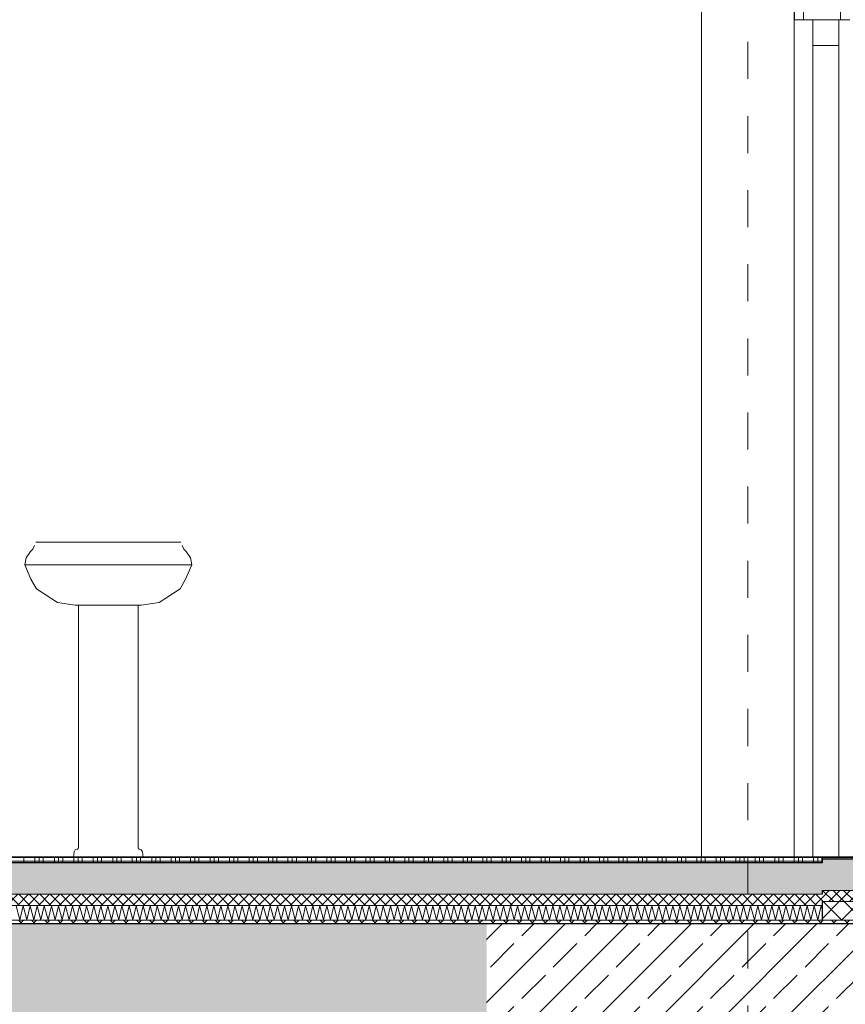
# Model space of a CAD drawing. Header units: metres. Extents: x -16 to 43.7, y -22.2 to 4.
# Tile 43 of 77: x 13.9 to 16.2, y -10.6 to -7.9. Entities that reach past the tile are written whole.
import ezdxf

# ---------------------------------------------------------------- set-up
doc = ezdxf.new("R2010")
doc.units = ezdxf.units.M
doc.header["$MEASUREMENT"] = 0
doc.linetypes.add('Raster', pattern=[0.2, 0.1, -0.05, 0, -0.05])
doc.layers.get('0').update_dxf_attribs({"color": 8, "lineweight": 9})
doc.layers.get('Defpoints').update_dxf_attribs({"color": 8, "lineweight": 9})
for name, color, linetype in [('Neubau_A-Bodenplatte', 8, 'Continuous'), ('Neubau_A-Decken', 8, 'Continuous'), ('Neubau_A-Stützen', 8, 'Continuous'), ('Neubau_A-TB Wände', 8, 'Continuous'), ('Neubau_B-Bodenaufbau', 8, 'Continuous'), ('Neubau_C-Sanitär', 8, 'Continuous'), ('Neubau_R-Konstruktionsraster gross', 33, 'Continuous'), ('Neubau_T-Bemaßung', 8, 'Continuous')]:
    doc.layers.add(name, color=color, linetype=linetype)
doc.styles.add('ERSTELLTER_STIL_2', font='arial.ttf')
doc.dimstyles.new('ERSTELLTER_STIL__1', dxfattribs={"dimtxt": 0.0875, "dimasz": 0.059375, "dimexe": 0.18, "dimexo": 0.0625, "dimgap": 0, "dimtad": 1, "dimzin": 0, "dimdsep": 46, "dimtxsty": 'ERSTELLTER_STIL_2', "dimblk": 'ARROWHEAD_6', "dimblk1": 'ARROWHEAD_6', "dimblk2": 'ARROWHEAD_6', "dimcen": 0.09, "dimclrd": 7, "dimclre": 7, "dimclrt": 7, "dimazin": 0, "dimtfac": 1, "dimtdec": 4, "dimtmove": 0, "dimatfit": 3, "dimfxl": 1, "dimtolj": 1, "dimtzin": 0, "dimarcsym": 0})
pattern_1 = [(45, (-364.88789, -10.175), (-0.0176776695, 0.0176776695), []), (135, (-364.88789, -10.175), (0.0176776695, 0.0176776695), [])]
pattern_2 = [(45, (-364.88789, -10.175), (-0.035355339, 0.035355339), [0.0375, -0.0125]), (45, (-364.88789, -10.139645), (-0.035355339, 0.035355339), [0.0375, -0.0125])]
pattern_3 = [(45, (-364.88789, -10.175), (-0.0141421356, 0.0141421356), []), (135, (-364.88789, -10.175), (0.0141421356, 0.0141421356), [])]
pattern_4 = [(45, (-364.88789, -10.175), (-0.084852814, 0.084852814), []), (45, (-364.93032, -10.13257), (-0.084852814, 0.084852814), [0.09, -0.03])]

# ---------------------------------------------------------------- blocks, each defined once
blk = doc.blocks.new('*X245', base_point=(3718.7656, 0))
at = {"layer": 'Neubau_B-Bodenaufbau', "color": 7, "linetype": 'Continuous', "lineweight": 9}
for p, q in [((4097.5847, -0.131), (4097.5949, -0.169)), ((4097.5949, -0.169), (4097.6037, -0.131)), ((4097.6037, -0.131), (4097.6139, -0.169)), ((4097.6139, -0.169), (4097.6228, -0.131)), ((4097.6228, -0.131), (4097.633, -0.169)), ((4097.633, -0.169), (4097.6418, -0.131)), ((4097.6418, -0.131), (4097.652, -0.169)), ((4097.652, -0.169), (4097.6609, -0.131)), ((4097.6609, -0.131), (4097.6711, -0.169)), ((4097.6711, -0.169), (4097.6799, -0.131)), ((4097.6799, -0.131), (4097.6901, -0.169)), ((4097.6901, -0.169), (4097.699, -0.131)), ((4097.699, -0.131), (4097.7092, -0.169)), ((4097.7092, -0.169), (4097.718, -0.131)), ((4097.718, -0.131), (4097.7282, -0.169)), ((4097.7282, -0.169), (4097.737, -0.131)), ((4097.737, -0.131), (4097.7472, -0.169)), ((4097.7472, -0.169), (4097.7561, -0.131)), ((4097.7561, -0.131), (4097.7663, -0.169)), ((4097.7663, -0.169), (4097.7751, -0.131)), ((4097.7751, -0.131), (4097.7853, -0.169)), ((4097.7853, -0.169), (4097.7942, -0.131)), ((4097.7942, -0.131), (4097.8044, -0.169)), ((4097.8044, -0.169), (4097.8132, -0.131)), ((4097.8132, -0.131), (4097.8234, -0.169)), ((4097.8234, -0.169), (4097.8323, -0.131)), ((4097.8323, -0.131), (4097.8425, -0.169)), ((4097.8425, -0.169), (4097.8513, -0.131)), ((4097.8513, -0.131), (4097.8615, -0.169)), ((4097.8615, -0.169), (4097.8704, -0.131)), ((4097.8704, -0.131), (4097.8806, -0.169)), ((4097.8806, -0.169), (4097.8894, -0.131)), ((4097.8894, -0.131), (4097.8996, -0.169)), ((4097.8996, -0.169), (4097.9085, -0.131)), ((4097.9085, -0.131), (4097.9187, -0.169)), ((4097.9187, -0.169), (4097.9275, -0.131)), ((4097.9275, -0.131), (4097.9377, -0.169)), ((4097.9377, -0.169), (4097.9466, -0.131)), ((4097.9466, -0.131), (4097.9568, -0.169)), ((4097.9568, -0.169), (4097.9656, -0.131)), ((4097.9656, -0.131), (4097.9758, -0.169)), ((4097.9758, -0.169), (4097.9847, -0.131)), ((4097.9847, -0.131), (4097.9949, -0.169)), ((4097.9949, -0.169), (4098.0037, -0.131)), ((4098.0037, -0.131), (4098.0139, -0.169)), ((4098.0139, -0.169), (4098.0228, -0.131)), ((4098.0228, -0.131), (4098.033, -0.169)), ((4098.033, -0.169), (4098.0418, -0.131)), ((4098.0418, -0.131), (4098.052, -0.169)), ((4098.052, -0.169), (4098.0609, -0.131)), ((4098.0609, -0.131), (4098.0711, -0.169)), ((4098.0711, -0.169), (4098.0799, -0.131)), ((4098.0799, -0.131), (4098.0901, -0.169)), ((4098.0901, -0.169), (4098.099, -0.131)), ((4098.099, -0.131), (4098.1092, -0.169)), ((4098.1092, -0.169), (4098.118, -0.131)), ((4098.118, -0.131), (4098.1282, -0.169)), ((4098.1282, -0.169), (4098.137, -0.131)), ((4098.137, -0.131), (4098.1472, -0.169)), ((4098.1472, -0.169), (4098.1561, -0.131)), ((4098.1561, -0.131), (4098.1663, -0.169)), ((4098.1663, -0.169), (4098.1751, -0.131)), ((4098.1751, -0.131), (4098.1853, -0.169)), ((4098.1853, -0.169), (4098.1942, -0.131)), ((4098.1942, -0.131), (4098.2044, -0.169)), ((4098.2044, -0.169), (4098.2132, -0.131)), ((4098.2132, -0.131), (4098.2234, -0.169)), ((4098.2234, -0.169), (4098.2323, -0.131)), ((4098.2323, -0.131), (4098.2425, -0.169)), ((4098.2425, -0.169), (4098.2513, -0.131)), ((4098.2513, -0.131), (4098.2615, -0.169)), ((4098.2615, -0.169), (4098.2704, -0.131)), ((4098.2704, -0.131), (4098.2806, -0.169)), ((4098.2806, -0.169), (4098.2894, -0.131)), ((4098.2894, -0.131), (4098.2996, -0.169)), ((4098.2996, -0.169), (4098.3085, -0.131)), ((4098.3085, -0.131), (4098.3187, -0.169)), ((4098.3187, -0.169), (4098.3275, -0.131)), ((4098.3275, -0.131), (4098.3377, -0.169)), ((4098.3377, -0.169), (4098.3466, -0.131)), ((4098.3466, -0.131), (4098.3568, -0.169)), ((4098.3568, -0.169), (4098.3656, -0.131)), ((4098.3656, -0.131), (4098.3758, -0.169)), ((4098.3758, -0.169), (4098.3847, -0.131)), ((4098.3847, -0.131), (4098.3949, -0.169)), ((4098.3949, -0.169), (4098.4037, -0.131)), ((4098.4037, -0.131), (4098.4139, -0.169)), ((4098.4139, -0.169), (4098.4228, -0.131)), ((4098.4228, -0.131), (4098.433, -0.169)), ((4098.433, -0.169), (4098.4418, -0.131)), ((4098.4418, -0.131), (4098.452, -0.169)), ((4098.452, -0.169), (4098.4609, -0.131)), ((4098.4609, -0.131), (4098.4711, -0.169)), ((4098.4711, -0.169), (4098.4799, -0.131)), ((4098.4799, -0.131), (4098.4901, -0.169)), ((4098.4901, -0.169), (4098.499, -0.131)), ((4098.499, -0.131), (4098.5092, -0.169)), ((4098.5092, -0.169), (4098.518, -0.131)), ((4098.518, -0.131), (4098.5282, -0.169)), ((4098.5282, -0.169), (4098.537, -0.131)), ((4098.537, -0.131), (4098.5472, -0.169)), ((4098.5472, -0.169), (4098.5561, -0.131)), ((4098.5561, -0.131), (4098.5663, -0.169)), ((4098.5663, -0.169), (4098.5751, -0.131)), ((4098.5751, -0.131), (4098.5853, -0.169)), ((4098.5853, -0.169), (4098.5942, -0.131)), ((4098.5942, -0.131), (4098.6044, -0.169)), ((4098.6044, -0.169), (4098.6132, -0.131)), ((4098.6132, -0.131), (4098.6234, -0.169)), ((4098.6234, -0.169), (4098.6323, -0.131)), ((4098.6323, -0.131), (4098.6425, -0.169)), ((4098.6425, -0.169), (4098.6513, -0.131)), ((4098.6513, -0.131), (4098.6615, -0.169)), ((4098.6615, -0.169), (4098.6704, -0.131)), ((4098.6704, -0.131), (4098.6806, -0.169)), ((4098.6806, -0.169), (4098.6894, -0.131)), ((4098.6894, -0.131), (4098.6996, -0.169)), ((4098.6996, -0.169), (4098.7085, -0.131)), ((4098.7085, -0.131), (4098.7187, -0.169)), ((4098.7187, -0.169), (4098.7275, -0.131)), ((4098.7275, -0.131), (4098.7377, -0.169)), ((4098.7377, -0.169), (4098.7466, -0.131)), ((4098.7466, -0.131), (4098.7568, -0.169)), ((4098.7568, -0.169), (4098.7656, -0.131)), ((4098.7656, -0.131), (4098.7758, -0.169)), ((4098.7758, -0.169), (4098.7847, -0.131)), ((4098.7847, -0.131), (4098.7949, -0.169)), ((4098.7949, -0.169), (4098.8037, -0.131)), ((4098.8037, -0.131), (4098.8139, -0.169)), ((4098.8139, -0.169), (4098.8228, -0.131)), ((4098.8228, -0.131), (4098.833, -0.169)), ((4098.833, -0.169), (4098.8418, -0.131)), ((4098.8418, -0.131), (4098.852, -0.169)), ((4098.852, -0.169), (4098.8609, -0.131)), ((4098.8609, -0.131), (4098.8711, -0.169)), ((4098.8711, -0.169), (4098.8799, -0.131)), ((4098.8799, -0.131), (4098.8901, -0.169)), ((4098.8901, -0.169), (4098.899, -0.131)), ((4098.899, -0.131), (4098.9092, -0.169)), ((4098.9092, -0.169), (4098.918, -0.131)), ((4098.918, -0.131), (4098.9282, -0.169)), ((4098.9282, -0.169), (4098.937, -0.131)), ((4098.937, -0.131), (4098.9472, -0.169)), ((4098.9472, -0.169), (4098.9561, -0.131)), ((4098.9561, -0.131), (4098.9663, -0.169)), ((4098.9663, -0.169), (4098.9751, -0.131)), ((4098.9751, -0.131), (4098.9853, -0.169)), ((4098.9853, -0.169), (4098.9942, -0.131)), ((4098.9942, -0.131), (4099.0044, -0.169)), ((4099.0044, -0.169), (4099.0132, -0.131)), ((4099.0132, -0.131), (4099.0234, -0.169)), ((4099.0234, -0.169), (4099.0323, -0.131)), ((4099.0323, -0.131), (4099.0425, -0.169)), ((4099.0425, -0.169), (4099.0513, -0.131)), ((4099.0513, -0.131), (4099.0615, -0.169)), ((4099.0615, -0.169), (4099.0704, -0.131)), ((4099.0704, -0.131), (4099.0806, -0.169)), ((4099.0806, -0.169), (4099.0894, -0.131)), ((4099.0894, -0.131), (4099.0996, -0.169)), ((4099.0996, -0.169), (4099.1085, -0.131)), ((4099.1085, -0.131), (4099.1187, -0.169)), ((4099.1187, -0.169), (4099.1275, -0.131)), ((4099.1275, -0.131), (4099.1377, -0.169)), ((4099.1377, -0.169), (4099.1466, -0.131)), ((4099.1466, -0.131), (4099.1568, -0.169)), ((4099.1568, -0.169), (4099.1656, -0.131)), ((4099.1656, -0.131), (4099.1758, -0.169)), ((4099.1758, -0.169), (4099.1847, -0.131)), ((4099.1847, -0.131), (4099.1949, -0.169)), ((4099.1949, -0.169), (4099.2037, -0.131)), ((4099.2037, -0.131), (4099.2139, -0.169)), ((4099.2139, -0.169), (4099.2228, -0.131)), ((4099.2228, -0.131), (4099.233, -0.169)), ((4099.233, -0.169), (4099.2418, -0.131)), ((4099.2418, -0.131), (4099.252, -0.169)), ((4099.252, -0.169), (4099.2609, -0.131)), ((4099.2609, -0.131), (4099.2711, -0.169)), ((4099.2711, -0.169), (4099.2799, -0.131)), ((4099.2799, -0.131), (4099.2901, -0.169)), ((4099.2901, -0.169), (4099.299, -0.131)), ((4099.299, -0.131), (4099.3092, -0.169)), ((4099.3092, -0.169), (4099.318, -0.131)), ((4099.318, -0.131), (4099.3282, -0.169)), ((4099.3282, -0.169), (4099.337, -0.131)), ((4099.337, -0.131), (4099.3472, -0.169)), ((4099.3472, -0.169), (4099.3561, -0.131)), ((4099.3561, -0.131), (4099.3663, -0.169)), ((4099.3663, -0.169), (4099.3751, -0.131)), ((4099.3751, -0.131), (4099.3853, -0.169)), ((4099.3853, -0.169), (4099.3942, -0.131)), ((4099.3942, -0.131), (4099.4044, -0.169)), ((4099.4044, -0.169), (4099.4132, -0.131)), ((4099.4132, -0.131), (4099.4234, -0.169)), ((4099.4234, -0.169), (4099.4323, -0.131)), ((4099.4323, -0.131), (4099.4425, -0.169)), ((4099.4425, -0.169), (4099.4513, -0.131)), ((4099.4513, -0.131), (4099.4615, -0.169)), ((4099.4615, -0.169), (4099.4704, -0.131)), ((4099.4704, -0.131), (4099.4806, -0.169)), ((4099.4806, -0.169), (4099.4894, -0.131)), ((4099.4894, -0.131), (4099.4996, -0.169)), ((4099.4996, -0.169), (4099.5085, -0.131)), ((4099.5085, -0.131), (4099.5187, -0.169)), ((4099.5187, -0.169), (4099.5275, -0.131)), ((4099.5275, -0.131), (4099.5377, -0.169)), ((4099.5377, -0.169), (4099.5466, -0.131)), ((4099.5466, -0.131), (4099.5568, -0.169)), ((4099.5568, -0.169), (4099.5656, -0.131)), ((4099.5656, -0.131), (4099.5758, -0.169)), ((4099.5758, -0.169), (4099.5847, -0.131)), ((4099.5847, -0.131), (4099.5949, -0.169)), ((4099.5949, -0.169), (4099.6037, -0.131)), ((4099.6037, -0.131), (4099.6139, -0.169)), ((4099.6139, -0.169), (4099.6228, -0.131)), ((4099.6228, -0.131), (4099.633, -0.169)), ((4099.633, -0.169), (4099.6418, -0.131)), ((4099.6418, -0.131), (4099.652, -0.169)), ((4099.652, -0.169), (4099.6609, -0.131)), ((4099.6609, -0.131), (4099.6711, -0.169)), ((4099.6711, -0.169), (4099.6799, -0.131)), ((4099.6799, -0.131), (4099.6901, -0.169)), ((4099.6901, -0.169), (4099.699, -0.131)), ((4099.699, -0.131), (4099.7092, -0.169)), ((4099.7092, -0.169), (4099.718, -0.131)), ((4099.718, -0.131), (4099.7282, -0.169)), ((4099.7282, -0.169), (4099.737, -0.131)), ((4099.737, -0.131), (4099.7472, -0.169)), ((4099.7472, -0.169), (4099.7561, -0.131)), ((4099.7561, -0.131), (4099.7585, -0.14))]:
    blk.add_line(p, q, dxfattribs=at)
blk = doc.blocks.new('*X246', base_point=(3718.7656, 0))
at = {"layer": 'Neubau_B-Bodenaufbau', "color": 7, "linetype": 'Continuous', "lineweight": 9}
for p, q in [((4097.5531, -0.0112), (4097.6056, -0.0112)), ((4097.6056, 0), (4097.6056, -0.015)), ((4097.6056, -0.0112), (4097.6581, -0.0112)), ((4097.6356, 0), (4097.6356, -0.015)), ((4097.6469, 0), (4097.6469, -0.015)), ((4097.6581, 0), (4097.6581, -0.015)), ((4097.6581, -0.0112), (4097.7106, -0.0112)), ((4097.6881, 0), (4097.6881, -0.015)), ((4097.6994, 0), (4097.6994, -0.015)), ((4097.7106, 0), (4097.7106, -0.015)), ((4097.7106, -0.0112), (4097.7631, -0.0112)), ((4097.7406, 0), (4097.7406, -0.015)), ((4097.7519, 0), (4097.7519, -0.015)), ((4097.7631, 0), (4097.7631, -0.015)), ((4097.7631, -0.0112), (4097.8156, -0.0112)), ((4097.7931, 0), (4097.7931, -0.015)), ((4097.8044, 0), (4097.8044, -0.015)), ((4097.8156, 0), (4097.8156, -0.015)), ((4097.8156, -0.0112), (4097.8681, -0.0112)), ((4097.8456, 0), (4097.8456, -0.015)), ((4097.8569, 0), (4097.8569, -0.015)), ((4097.8681, 0), (4097.8681, -0.015)), ((4097.8681, -0.0112), (4097.9206, -0.0112)), ((4097.8981, 0), (4097.8981, -0.015)), ((4097.9094, 0), (4097.9094, -0.015)), ((4097.9206, 0), (4097.9206, -0.015)), ((4097.9206, -0.0112), (4097.9731, -0.0112)), ((4097.9506, 0), (4097.9506, -0.015)), ((4097.9619, 0), (4097.9619, -0.015)), ((4097.9731, 0), (4097.9731, -0.015)), ((4097.9731, -0.0112), (4098.0256, -0.0112)), ((4098.0031, 0), (4098.0031, -0.015)), ((4098.0144, 0), (4098.0144, -0.015)), ((4098.0256, 0), (4098.0256, -0.015)), ((4098.0256, -0.0112), (4098.0781, -0.0112)), ((4098.0556, 0), (4098.0556, -0.015)), ((4098.0669, 0), (4098.0669, -0.015)), ((4098.0781, 0), (4098.0781, -0.015)), ((4098.0781, -0.0112), (4098.1306, -0.0112)), ((4098.1081, 0), (4098.1081, -0.015)), ((4098.1194, 0), (4098.1194, -0.015)), ((4098.1306, 0), (4098.1306, -0.015)), ((4098.1306, -0.0112), (4098.1831, -0.0112)), ((4098.1606, 0), (4098.1606, -0.015)), ((4098.1719, 0), (4098.1719, -0.015)), ((4098.1831, 0), (4098.1831, -0.015)), ((4098.1831, -0.0112), (4098.2356, -0.0112)), ((4098.2131, 0), (4098.2131, -0.015)), ((4098.2244, 0), (4098.2244, -0.015)), ((4098.2356, 0), (4098.2356, -0.015)), ((4098.2356, -0.0112), (4098.2881, -0.0112)), ((4098.2656, 0), (4098.2656, -0.015)), ((4098.2769, 0), (4098.2769, -0.015)), ((4098.2881, 0), (4098.2881, -0.015)), ((4098.2881, -0.0112), (4098.3406, -0.0112)), ((4098.3181, 0), (4098.3181, -0.015)), ((4098.3294, 0), (4098.3294, -0.015)), ((4098.3406, 0), (4098.3406, -0.015)), ((4098.3406, -0.0112), (4098.3931, -0.0112)), ((4098.3706, 0), (4098.3706, -0.015)), ((4098.3819, 0), (4098.3819, -0.015)), ((4098.3931, 0), (4098.3931, -0.015)), ((4098.3931, -0.0112), (4098.4456, -0.0112)), ((4098.4231, 0), (4098.4231, -0.015)), ((4098.4344, 0), (4098.4344, -0.015)), ((4098.4456, 0), (4098.4456, -0.015)), ((4098.4456, -0.0112), (4098.4981, -0.0112)), ((4098.4756, 0), (4098.4756, -0.015)), ((4098.4869, 0), (4098.4869, -0.015)), ((4098.4981, 0), (4098.4981, -0.015)), ((4098.4981, -0.0112), (4098.5506, -0.0112)), ((4098.5281, 0), (4098.5281, -0.015)), ((4098.5394, 0), (4098.5394, -0.015)), ((4098.5506, 0), (4098.5506, -0.015)), ((4098.5506, -0.0112), (4098.6031, -0.0112)), ((4098.5806, 0), (4098.5806, -0.015)), ((4098.5919, 0), (4098.5919, -0.015)), ((4098.6031, 0), (4098.6031, -0.015)), ((4098.6031, -0.0112), (4098.6556, -0.0112)), ((4098.6331, 0), (4098.6331, -0.015)), ((4098.6444, 0), (4098.6444, -0.015)), ((4098.6556, 0), (4098.6556, -0.015)), ((4098.6556, -0.0112), (4098.7081, -0.0112)), ((4098.6856, 0), (4098.6856, -0.015)), ((4098.6969, 0), (4098.6969, -0.015)), ((4098.7081, 0), (4098.7081, -0.015)), ((4098.7081, -0.0112), (4098.7606, -0.0112)), ((4098.7381, 0), (4098.7381, -0.015)), ((4098.7494, 0), (4098.7494, -0.015)), ((4098.7606, 0), (4098.7606, -0.015)), ((4098.7606, -0.0112), (4098.8131, -0.0112)), ((4098.7906, 0), (4098.7906, -0.015)), ((4098.8019, 0), (4098.8019, -0.015)), ((4098.8131, 0), (4098.8131, -0.015)), ((4098.8131, -0.0112), (4098.8656, -0.0112)), ((4098.8431, 0), (4098.8431, -0.015)), ((4098.8544, 0), (4098.8544, -0.015)), ((4098.8656, 0), (4098.8656, -0.015)), ((4098.8656, -0.0112), (4098.9181, -0.0112)), ((4098.8956, 0), (4098.8956, -0.015)), ((4098.9069, 0), (4098.9069, -0.015)), ((4098.9181, 0), (4098.9181, -0.015)), ((4098.9181, -0.0112), (4098.9706, -0.0112)), ((4098.9481, 0), (4098.9481, -0.015)), ((4098.9594, 0), (4098.9594, -0.015)), ((4098.9706, 0), (4098.9706, -0.015)), ((4098.9706, -0.0112), (4099.0231, -0.0112)), ((4099.0006, 0), (4099.0006, -0.015)), ((4099.0119, 0), (4099.0119, -0.015)), ((4099.0231, 0), (4099.0231, -0.015)), ((4099.0231, -0.0112), (4099.0756, -0.0112)), ((4099.0531, 0), (4099.0531, -0.015)), ((4099.0644, 0), (4099.0644, -0.015)), ((4099.0756, 0), (4099.0756, -0.015)), ((4099.0756, -0.0112), (4099.1281, -0.0112)), ((4099.1056, 0), (4099.1056, -0.015)), ((4099.1169, 0), (4099.1169, -0.015)), ((4099.1281, 0), (4099.1281, -0.015)), ((4099.1281, -0.0112), (4099.1806, -0.0112)), ((4099.1581, 0), (4099.1581, -0.015)), ((4099.1694, 0), (4099.1694, -0.015)), ((4099.1806, 0), (4099.1806, -0.015)), ((4099.1806, -0.0112), (4099.2331, -0.0112)), ((4099.2106, 0), (4099.2106, -0.015)), ((4099.2219, 0), (4099.2219, -0.015)), ((4099.2331, 0), (4099.2331, -0.015)), ((4099.2331, -0.0112), (4099.2856, -0.0112)), ((4099.2631, 0), (4099.2631, -0.015)), ((4099.2744, 0), (4099.2744, -0.015)), ((4099.2856, 0), (4099.2856, -0.015)), ((4099.2856, -0.0112), (4099.3381, -0.0112)), ((4099.3156, 0), (4099.3156, -0.015)), ((4099.3269, 0), (4099.3269, -0.015)), ((4099.3381, 0), (4099.3381, -0.015)), ((4099.3381, -0.0112), (4099.3906, -0.0112)), ((4099.3681, 0), (4099.3681, -0.015)), ((4099.3794, 0), (4099.3794, -0.015)), ((4099.3906, 0), (4099.3906, -0.015)), ((4099.3906, -0.0112), (4099.4431, -0.0112)), ((4099.4206, 0), (4099.4206, -0.015)), ((4099.4319, 0), (4099.4319, -0.015)), ((4099.4431, 0), (4099.4431, -0.015)), ((4099.4431, -0.0112), (4099.4956, -0.0112)), ((4099.4731, 0), (4099.4731, -0.015)), ((4099.4844, 0), (4099.4844, -0.015)), ((4099.4956, 0), (4099.4956, -0.015)), ((4099.4956, -0.0112), (4099.5481, -0.0112)), ((4099.5256, 0), (4099.5256, -0.015)), ((4099.5369, 0), (4099.5369, -0.015)), ((4099.5481, 0), (4099.5481, -0.015)), ((4099.5481, -0.0112), (4099.6006, -0.0112)), ((4099.5781, 0), (4099.5781, -0.015)), ((4099.5894, 0), (4099.5894, -0.015)), ((4099.6006, 0), (4099.6006, -0.015)), ((4099.6006, -0.0112), (4099.6531, -0.0112)), ((4099.6306, 0), (4099.6306, -0.015)), ((4099.6419, 0), (4099.6419, -0.015)), ((4099.6531, 0), (4099.6531, -0.015)), ((4099.6531, -0.0112), (4099.7056, -0.0112)), ((4099.6831, 0), (4099.6831, -0.015)), ((4099.6944, 0), (4099.6944, -0.015)), ((4099.7056, 0), (4099.7056, -0.015)), ((4099.7056, -0.0112), (4099.7581, -0.0112)), ((4099.7356, 0), (4099.7356, -0.015)), ((4099.7469, 0), (4099.7469, -0.015)), ((4099.7581, 0), (4099.7581, -0.015)), ((4099.7581, -0.0112), (4099.7585, -0.0112))]:
    blk.add_line(p, q, dxfattribs=at)
blk = doc.blocks.new('ARROWHEAD_6')
at = {"color": 0, "linetype": 'Continuous', "lineweight": 0}
for p, q in [((-0.5, -0.5), (0.5, 0.5)), ((0, 0), (-1, 0))]:
    blk.add_line(p, q, dxfattribs=at)
blk = doc.blocks.new('*D279')
at = {"layer": 'Defpoints', "color": 0, "linetype": 'Continuous', "transparency": 16777216}
for p in [(4.1043, -10.355), (23.73, -10.355), (7.45, -10.655)]:
    blk.add_point(p, dxfattribs=at)
at = {"layer": 'Neubau_T-Bemaßung', "linetype": 'Continuous', "lineweight": -2, "transparency": 16777216}
for p, q in [((4.1043, -10.2956), (4.1043, -10.2363)), ((23.6675, -10.355), (3.9243, -10.355)), ((4.1043, -10.355), (4.1043, -10.3917)), ((4.1043, -10.655), (4.1043, -10.6186)), ((7.3875, -10.655), (3.9243, -10.655)), ((4.1043, -10.7144), (4.1043, -10.7738))]:
    blk.add_line(p, q, dxfattribs=at)
at = {"layer": 'Neubau_T-Bemaßung', "linetype": 'Continuous', "lineweight": -2, "transparency": 16777216, "xscale": 0.059375, "yscale": 0.059375, "zscale": 0.059375}
for p, rotation in [((4.1043, -10.355), 270), ((4.1043, -10.655), 90)]:
    blk.add_blockref('ARROWHEAD_6', p, dxfattribs=dict(at, rotation=rotation))
at = {"layer": 'Neubau_T-Bemaßung', "linetype": 'Continuous', "lineweight": 9, "transparency": 16777216, "insert": (4.1043, -10.5051), "char_height": 0.0875, "attachment_point": 5, "rotation": 90, "style": 'ERSTELLTER_STIL_2'}
blk.add_mtext('\\A1;0.30', dxfattribs=at)
blk = doc.blocks.new('*D280')
at = {"layer": 'Defpoints', "color": 0, "linetype": 'Continuous', "transparency": 16777216}
for p in [(3.9908, -10.355), (23.73, -10.355), (23.73, -10.355)]:
    blk.add_point(p, dxfattribs=at)
at = {"layer": 'Neubau_T-Bemaßung', "linetype": 'Continuous', "lineweight": -2, "transparency": 16777216}
for p, q in [((3.9908, -10.2956), (3.9908, -10.2363)), ((23.6675, -10.355), (3.8108, -10.355)), ((23.6675, -10.355), (3.8108, -10.355)), ((3.9908, -10.4144), (3.9908, -10.4738))]:
    blk.add_line(p, q, dxfattribs=at)
at = {"layer": 'Neubau_T-Bemaßung', "linetype": 'Continuous', "lineweight": -2, "transparency": 16777216, "xscale": 0.059375, "yscale": 0.059375, "zscale": 0.059375}
for rotation in [270, 90]:
    blk.add_blockref('ARROWHEAD_6', (3.9908, -10.355), dxfattribs=dict(at, rotation=rotation))
at = {"layer": 'Neubau_T-Bemaßung', "linetype": 'Continuous', "lineweight": 9, "transparency": 16777216, "insert": (4.1043, -10.2363), "char_height": 0.0875, "attachment_point": 5, "rotation": 90, "style": 'ERSTELLTER_STIL_2'}
blk.add_mtext('\\A1;0.00', dxfattribs=at)
blk = doc.blocks.new('*D281')
at = {"layer": 'Defpoints', "color": 0, "linetype": 'Continuous', "transparency": 16777216}
for p in [(4.1043, -6.495), (11.715, -6.495), (23.73, -10.355)]:
    blk.add_point(p, dxfattribs=at)
at = {"layer": 'Neubau_T-Bemaßung', "linetype": 'Continuous', "lineweight": -2, "transparency": 16777216}
for p, q in [((11.6525, -6.495), (3.9243, -6.495)), ((4.1043, -6.5544), (4.1043, -8.3149)), ((4.1043, -10.2956), (4.1043, -8.5421)), ((23.6675, -10.355), (3.9243, -10.355))]:
    blk.add_line(p, q, dxfattribs=at)
at = {"layer": 'Neubau_T-Bemaßung', "linetype": 'Continuous', "lineweight": -2, "transparency": 16777216, "xscale": 0.059375, "yscale": 0.059375, "zscale": 0.059375}
for p, rotation in [((4.1043, -6.495), 90), ((4.1043, -10.355), 270)]:
    blk.add_blockref('ARROWHEAD_6', p, dxfattribs=dict(at, rotation=rotation))
at = {"layer": 'Neubau_T-Bemaßung', "linetype": 'Continuous', "lineweight": 9, "transparency": 16777216, "insert": (4.1043, -8.4285), "char_height": 0.0875, "attachment_point": 5, "rotation": 90, "style": 'ERSTELLTER_STIL_2'}
blk.add_mtext('\\A1;3.86', dxfattribs=at)
blk = doc.blocks.new('*D290')
at = {"layer": 'Defpoints', "color": 0, "linetype": 'Continuous', "transparency": 16777216}
for p in [(3.7543, -10.355), (23.73, -10.355), (7.45, -10.655)]:
    blk.add_point(p, dxfattribs=at)
at = {"layer": 'Neubau_T-Bemaßung', "linetype": 'Continuous', "lineweight": -2, "transparency": 16777216}
for p, q in [((3.7543, -10.2956), (3.7543, -10.2363)), ((23.6675, -10.355), (3.5743, -10.355)), ((3.7543, -10.355), (3.7543, -10.3917)), ((3.7543, -10.655), (3.7543, -10.6186)), ((7.3875, -10.655), (3.5743, -10.655)), ((3.7543, -10.7144), (3.7543, -10.7738))]:
    blk.add_line(p, q, dxfattribs=at)
at = {"layer": 'Neubau_T-Bemaßung', "linetype": 'Continuous', "lineweight": -2, "transparency": 16777216, "xscale": 0.059375, "yscale": 0.059375, "zscale": 0.059375}
for p, rotation in [((3.7543, -10.355), 270), ((3.7543, -10.655), 90)]:
    blk.add_blockref('ARROWHEAD_6', p, dxfattribs=dict(at, rotation=rotation))
at = {"layer": 'Neubau_T-Bemaßung', "linetype": 'Continuous', "lineweight": 9, "transparency": 16777216, "insert": (3.7543, -10.5051), "char_height": 0.0875, "attachment_point": 5, "rotation": 90, "style": 'ERSTELLTER_STIL_2'}
blk.add_mtext('\\A1;0.30', dxfattribs=at)
blk = doc.blocks.new('*D291')
at = {"layer": 'Defpoints', "color": 0, "linetype": 'Continuous', "transparency": 16777216}
for p in [(3.6408, -10.355), (23.73, -10.355), (23.73, -10.355)]:
    blk.add_point(p, dxfattribs=at)
at = {"layer": 'Neubau_T-Bemaßung', "linetype": 'Continuous', "lineweight": -2, "transparency": 16777216}
for p, q in [((3.6408, -10.2956), (3.6408, -10.2363)), ((23.6675, -10.355), (3.4608, -10.355)), ((23.6675, -10.355), (3.4608, -10.355)), ((3.6408, -10.4144), (3.6408, -10.4738))]:
    blk.add_line(p, q, dxfattribs=at)
at = {"layer": 'Neubau_T-Bemaßung', "linetype": 'Continuous', "lineweight": -2, "transparency": 16777216, "xscale": 0.059375, "yscale": 0.059375, "zscale": 0.059375}
for rotation in [270, 90]:
    blk.add_blockref('ARROWHEAD_6', (3.6408, -10.355), dxfattribs=dict(at, rotation=rotation))
at = {"layer": 'Neubau_T-Bemaßung', "linetype": 'Continuous', "lineweight": 9, "transparency": 16777216, "insert": (3.7543, -10.2363), "char_height": 0.0875, "attachment_point": 5, "rotation": 90, "style": 'ERSTELLTER_STIL_2'}
blk.add_mtext('\\A1;0.00', dxfattribs=at)
blk = doc.blocks.new('*D292')
at = {"layer": 'Defpoints', "color": 0, "linetype": 'Continuous', "transparency": 16777216}
for p in [(-9.662, -10.175), (3.6406, -10.175), (23.73, -10.355)]:
    blk.add_point(p, dxfattribs=at)
at = {"layer": 'Neubau_T-Bemaßung', "linetype": 'Continuous', "lineweight": -2, "transparency": 16777216}
for p, q in [((3.6406, -10.175), (3.6406, -10.0772)), ((-9.5995, -10.175), (3.8206, -10.175)), ((3.6406, -10.2956), (3.6406, -10.2344)), ((23.6675, -10.355), (3.4606, -10.355))]:
    blk.add_line(p, q, dxfattribs=at)
at = {"layer": 'Neubau_T-Bemaßung', "linetype": 'Continuous', "lineweight": -2, "transparency": 16777216, "xscale": 0.059375, "yscale": 0.059375, "zscale": 0.059375}
for p, rotation in [((3.6406, -10.175), 90), ((3.6406, -10.355), 270)]:
    blk.add_blockref('ARROWHEAD_6', p, dxfattribs=dict(at, rotation=rotation))
at = {"layer": 'Neubau_T-Bemaßung', "linetype": 'Continuous', "lineweight": 9, "transparency": 16777216, "insert": (3.7543, -10.0772), "char_height": 0.0875, "attachment_point": 5, "rotation": 90, "style": 'ERSTELLTER_STIL_2'}
blk.add_mtext('\\A1;0.18', dxfattribs=at)
blk = doc.blocks.new('*D306')
at = {"layer": 'Defpoints', "color": 0, "linetype": 'Continuous', "transparency": 16777216}
for p in [(11.715, -6.495), (19.7579, -6.495), (23.73, -10.355)]:
    blk.add_point(p, dxfattribs=at)
at = {"layer": 'Neubau_T-Bemaßung', "linetype": 'Continuous', "lineweight": -2, "transparency": 16777216}
for p, q in [((11.7775, -6.495), (19.9379, -6.495)), ((19.7579, -6.5544), (19.7579, -8.3149)), ((19.7579, -10.2956), (19.7579, -8.5421)), ((23.6675, -10.355), (19.5779, -10.355))]:
    blk.add_line(p, q, dxfattribs=at)
at = {"layer": 'Neubau_T-Bemaßung', "linetype": 'Continuous', "lineweight": -2, "transparency": 16777216, "xscale": 0.059375, "yscale": 0.059375, "zscale": 0.059375}
for p, rotation in [((19.7579, -6.495), 90), ((19.7579, -10.355), 270)]:
    blk.add_blockref('ARROWHEAD_6', p, dxfattribs=dict(at, rotation=rotation))
at = {"layer": 'Neubau_T-Bemaßung', "linetype": 'Continuous', "lineweight": 9, "transparency": 16777216, "insert": (19.7579, -8.4285), "char_height": 0.0875, "attachment_point": 5, "rotation": 90, "style": 'ERSTELLTER_STIL_2'}
blk.add_mtext('\\A1;3.86', dxfattribs=at)
blk = doc.blocks.new('*D313')
at = {"layer": 'Defpoints', "color": 0, "linetype": 'Continuous', "transparency": 16777216}
for p in [(-9.662, -10.175), (19.5216, -10.175), (23.73, -10.355)]:
    blk.add_point(p, dxfattribs=at)
at = {"layer": 'Neubau_T-Bemaßung', "linetype": 'Continuous', "lineweight": -2, "transparency": 16777216}
for p, q in [((-9.5995, -10.175), (19.7016, -10.175)), ((19.5216, -10.2344), (19.5216, -10.2956)), ((23.6675, -10.355), (19.3416, -10.355)), ((19.5216, -10.355), (19.5216, -10.4531))]:
    blk.add_line(p, q, dxfattribs=at)
at = {"layer": 'Neubau_T-Bemaßung', "linetype": 'Continuous', "lineweight": -2, "transparency": 16777216, "xscale": 0.059375, "yscale": 0.059375, "zscale": 0.059375}
for p, rotation in [((19.5216, -10.175), 90), ((19.5216, -10.355), 270)]:
    blk.add_blockref('ARROWHEAD_6', p, dxfattribs=dict(at, rotation=rotation))
at = {"layer": 'Neubau_T-Bemaßung', "linetype": 'Continuous', "lineweight": 9, "transparency": 16777216, "insert": (19.4079, -10.4531), "char_height": 0.0875, "attachment_point": 5, "rotation": 90, "style": 'ERSTELLTER_STIL_2'}
blk.add_mtext('\\A1;0.18', dxfattribs=at)
blk = doc.blocks.new('*D314')
at = {"layer": 'Defpoints', "color": 0, "linetype": 'Continuous', "transparency": 16777216}
for p in [(19.4079, -7.175), (19.84, -7.175), (-9.662, -10.175)]:
    blk.add_point(p, dxfattribs=at)
at = {"layer": 'Neubau_T-Bemaßung', "linetype": 'Continuous', "lineweight": -2, "transparency": 16777216}
for p, q in [((19.7775, -7.175), (19.2279, -7.175)), ((19.4079, -7.2344), (19.4079, -8.6318)), ((19.4079, -10.1156), (19.4079, -8.8587)), ((-9.5995, -10.175), (19.5879, -10.175))]:
    blk.add_line(p, q, dxfattribs=at)
at = {"layer": 'Neubau_T-Bemaßung', "linetype": 'Continuous', "lineweight": -2, "transparency": 16777216, "xscale": 0.059375, "yscale": 0.059375, "zscale": 0.059375}
for p, rotation in [((19.4079, -7.175), 90), ((19.4079, -10.175), 270)]:
    blk.add_blockref('ARROWHEAD_6', p, dxfattribs=dict(at, rotation=rotation))
at = {"layer": 'Neubau_T-Bemaßung', "linetype": 'Continuous', "lineweight": 9, "transparency": 16777216, "insert": (19.4079, -8.7452), "char_height": 0.0875, "attachment_point": 5, "rotation": 90, "style": 'ERSTELLTER_STIL_2'}
blk.add_mtext('\\A1;3.00', dxfattribs=at)

msp = doc.modelspace()

# ---------------------------------------------------------------- hatches: boundary and pattern name
at = {"layer": 'Neubau_A-Bodenplatte', "linetype": 'Continuous', "lineweight": 0}
h = msp.add_hatch(dxfattribs=at)
h.set_pattern_fill('BETON__STAHLBETON_0001', color=256, style=0, pattern_type=2)
h.set_pattern_definition(pattern_4)
h.paths.add_polyline_path([(15.2, -10.655), (23.73, -10.655), (23.73, -10.355), (15.2, -10.355)])
at = {"layer": 'Neubau_A-Decken', "linetype": 'Continuous', "lineweight": 0}
h = msp.add_hatch(dxfattribs=at)
h.set_pattern_fill('BETON__STAHLBETON_0001', color=256, style=0, pattern_type=2)
h.set_pattern_definition(pattern_4)
h.paths.add_polyline_path([(-0.3, -10.655), (15.2, -10.655), (15.2, -10.355), (-0.3, -10.355)])
at = {"layer": 'Neubau_B-Bodenaufbau', "linetype": 'Continuous', "lineweight": 0}
msp.add_hatch(color=256, dxfattribs=at).paths.add_polyline_path([(23.59, -10.175), (16.105, -10.175), (16.105, -10.18), (23.59, -10.18)])
h = msp.add_hatch(dxfattribs=at)
h.set_pattern_fill('BETON__UNBEWEHRT_0001', color=256, style=0, pattern_type=2)
h.set_pattern_definition(pattern_2)
h.paths.add_polyline_path([(7.325, -10.19), (7.325, -10.275), (16.105, -10.275), (16.105, -10.19)])
h = msp.add_hatch(dxfattribs=at)
h.set_pattern_fill('BETON__UNBEWEHRT_0001', color=256, style=0, pattern_type=2)
h.set_pattern_definition(pattern_2)
h.paths.add_polyline_path([(16.105, -10.18), (16.105, -10.265), (23.59, -10.265), (23.59, -10.18)])
h = msp.add_hatch(dxfattribs=at)
h.set_pattern_fill('DÄMMUNG__HART_2_0001', color=256, style=0, pattern_type=2)
h.set_pattern_definition(pattern_3)
h.paths.add_polyline_path([(7.325, -10.275), (7.325, -10.305), (16.105, -10.305), (16.105, -10.275)])
h = msp.add_hatch(dxfattribs=at)
h.set_pattern_fill('DÄMMUNG__HART_2_0001', color=256, style=0, pattern_type=2)
h.set_pattern_definition(pattern_3)
h.paths.add_polyline_path([(16.105, -10.265), (16.105, -10.295), (23.59, -10.295), (23.59, -10.265)])
h = msp.add_hatch(dxfattribs=at)
h.set_pattern_fill('DÄMMUNG__HART_1_0001', color=256, style=0, pattern_type=2)
h.set_pattern_definition([(45, (-364.88789, -10.175), (-0.0282842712, 0.0282842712), []), (135, (-364.88789, -10.175), (0.0282842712, 0.0282842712), [])])
h.paths.add_polyline_path([(16.105, -10.295), (16.105, -10.345), (23.59, -10.345), (23.59, -10.295)])
h = msp.add_hatch(dxfattribs=at)
h.set_pattern_fill('GUßASPHALT_0001', color=256, style=0, pattern_type=2)
h.set_pattern_definition(pattern_1)
h.paths.add_polyline_path([(7.325, -10.355), (16.105, -10.355), (16.105, -10.345), (7.325, -10.345)])
h = msp.add_hatch(dxfattribs=at)
h.set_pattern_fill('GUßASPHALT_0001', color=256, style=0, pattern_type=2)
h.set_pattern_definition(pattern_1)
h.paths.add_polyline_path([(16.105, -10.355), (23.59, -10.355), (23.59, -10.345), (16.105, -10.345)])

# ---------------------------------------------------------------- linework, layer by layer
at = {"layer": 'Neubau_A-Bodenplatte', "linetype": 'Continuous', "lineweight": 25}
msp.add_line((23.59, -10.355), (16.105, -10.355), dxfattribs=at)
at = {"layer": 'Neubau_A-Decken', "linetype": 'Continuous', "lineweight": 25, "flags": 128}
msp.add_lwpolyline([(15.2, -10.355), (7.325, -10.355), (-0.16, -10.355)], dxfattribs=at)
at = {"layer": 'Neubau_A-Stützen', "linetype": 'Continuous', "lineweight": 9}
msp.add_line((15.78, -10.175), (15.78, -6.825), dxfattribs=at)
at = {"layer": 'Neubau_A-TB Wände', "linetype": 'Continuous', "lineweight": 15}
for p, q in [((16.055, -6.495), (16.055, -7.915)), ((16.155, -6.495), (16.155, -7.915))]:
    msp.add_line(p, q, dxfattribs=at)
at = {"layer": 'Neubau_A-TB Wände', "linetype": 'Continuous', "lineweight": 25}
msp.add_line((16.03, -6.825), (16.03, -7.915), dxfattribs=at)
at = {"layer": 'Neubau_A-TB Wände', "linetype": 'Continuous', "lineweight": 9}
msp.add_line((16.03, -10.175), (16.03, -7.915), dxfattribs=at)
at = {"layer": 'Neubau_A-TB Wände', "linetype": 'Continuous', "lineweight": 15, "flags": 128}
for points in [[(16.18, -7.915), (16.1675, -7.915), (16.155, -7.915), (16.15, -7.915), (16.1499, -7.915), (16.0801, -7.915), (16.08, -7.915), (16.055, -7.915), (16.0425, -7.915), (16.03, -7.915)], [(16.08, -7.915), (16.08, -7.985), (16.08, -10.175)], [(16.0801, -7.915), (16.0801, -7.985), (16.0801, -10.175)], [(16.1499, -7.915), (16.1499, -7.985), (16.1499, -10.175)], [(16.15, -7.915), (16.15, -7.985), (16.15, -10.175)], [(16.15, -7.985), (16.1499, -7.985), (16.0801, -7.985), (16.08, -7.985)]]:
    msp.add_lwpolyline(points, dxfattribs=at)
at = {"layer": 'Neubau_B-Bodenaufbau', "linetype": 'Continuous', "lineweight": 25}
for p, q in [((16.105, -10.175), (16.105, -10.18)), ((16.105, -10.19), (7.325, -10.19)), ((16.105, -10.18), (16.105, -10.19)), ((23.59, -10.18), (16.105, -10.18)), ((16.105, -10.265), (16.105, -10.275)), ((16.105, -10.355), (15.2, -10.355))]:
    msp.add_line(p, q, dxfattribs=at)
at = {"layer": 'Neubau_B-Bodenaufbau', "linetype": 'Continuous', "lineweight": 15}
for p, q in [((16.105, -10.275), (7.325, -10.275)), ((23.59, -10.265), (16.105, -10.265)), ((16.105, -10.305), (7.325, -10.305)), ((23.59, -10.295), (16.105, -10.295)), ((16.105, -10.345), (7.325, -10.345)), ((23.59, -10.345), (16.105, -10.345))]:
    msp.add_line(p, q, dxfattribs=at)
at = {"layer": 'Neubau_B-Bodenaufbau', "linetype": 'Continuous', "lineweight": 25, "flags": 128}
for points in [[(16.105, -10.175), (16.0801, -10.175), (16.08, -10.175), (7.35, -10.175), (7.3499, -10.175), (7.325, -10.175)], [(23.59, -10.175), (16.15, -10.175), (16.1499, -10.175), (16.105, -10.175)], [(16.105, -10.295), (16.105, -10.305), (16.105, -10.345)]]:
    msp.add_lwpolyline(points, dxfattribs=at)
at = {"layer": 'Neubau_C-Sanitär', "linetype": 'Continuous', "lineweight": 9}
for p, q in [((14.3757, -9.325), (13.9843, -9.325)), ((13.9843, -9.325), (13.9843, -9.3251)), ((13.9844, -9.325), (13.9994, -9.325)), ((13.9994, -9.325), (14.0401, -9.325)), ((14.0401, -9.325), (14.1316, -9.325)), ((14.1316, -9.325), (14.2284, -9.325)), ((14.2284, -9.325), (14.3199, -9.325)), ((14.3199, -9.325), (14.3606, -9.325)), ((14.3606, -9.325), (14.3756, -9.325)), ((14.3757, -9.3251), (14.3757, -9.325)), ((13.9699, -9.3497), (13.9581, -9.3673)), ((13.9765, -9.3441), (13.9699, -9.3497)), ((13.9808, -9.3336), (13.9765, -9.3441)), ((14.3835, -9.3441), (14.3792, -9.3336)), ((14.3901, -9.3497), (14.3835, -9.3441)), ((14.4019, -9.3673), (14.3901, -9.3497)), ((13.955, -9.3857), (13.9581, -9.3673)), ((13.9581, -9.3673), (13.955, -9.3857)), ((14.405, -9.3857), (14.4019, -9.3673)), ((14.405, -9.3857), (14.4019, -9.3673)), ((13.955, -9.3857), (13.9741, -9.3857)), ((13.9714, -9.4245), (13.955, -9.3857)), ((13.955, -9.3857), (13.9714, -9.4244)), ((13.9741, -9.3857), (14.0261, -9.3857)), ((14.0261, -9.3857), (14.1268, -9.3857)), ((14.1268, -9.3857), (14.2332, -9.3857)), ((14.2332, -9.3857), (14.3339, -9.3857)), ((14.3339, -9.3857), (14.3859, -9.3857)), ((14.3859, -9.3857), (14.405, -9.3857)), ((14.3886, -9.4245), (14.405, -9.3857)), ((14.3886, -9.4244), (14.405, -9.3857)), ((13.9714, -9.4244), (13.9861, -9.4505)), ((14.3739, -9.4505), (14.3886, -9.4244)), ((13.9861, -9.4505), (14.0427, -9.4875)), ((14.3173, -9.4875), (14.3739, -9.4505)), ((14.0427, -9.4875), (14.0909, -9.495)), ((14.0909, -9.495), (14.1492, -9.495)), ((14.0909, -9.495), (14.1492, -9.495)), ((14.0997, -9.495), (14.0994, -10.1494)), ((14.1492, -9.495), (14.1492, -9.495)), ((14.1492, -9.495), (14.2108, -9.495)), ((14.2108, -9.495), (14.2108, -9.495)), ((14.2108, -9.495), (14.2691, -9.495)), ((14.2108, -9.495), (14.2691, -9.495)), ((14.2603, -9.495), (14.2606, -10.1494)), ((14.2691, -9.495), (14.3173, -9.4875)), ((14.0994, -10.1494), (14.0966, -10.1532)), ((14.2606, -10.1494), (14.2634, -10.1532)), ((14.0881, -10.1608), (14.0862, -10.175)), ((14.0909, -10.1556), (14.0881, -10.1608)), ((14.0966, -10.1532), (14.0909, -10.1556)), ((14.2634, -10.1532), (14.2691, -10.1556)), ((14.2691, -10.1556), (14.2719, -10.1608)), ((14.2719, -10.1608), (14.2738, -10.175))]:
    msp.add_line(p, q, dxfattribs=at)
at = {"layer": 'Neubau_R-Konstruktionsraster gross', "linetype": 'Raster', "lineweight": 9}
msp.add_line((15.905, -1.175), (15.905, -15.175), dxfattribs=at)

# ---------------------------------------------------------------- block references
at = {"layer": 'Neubau_B-Bodenaufbau', "lineweight": 0}
for name in ['*X246', '*X245']:
    msp.add_blockref(name, (-364.8879, -10.175), dxfattribs=at)

# ---------------------------------------------------------------- dimensions: what is measured, and where the dimension line sits
at = {"layer": 'Neubau_T-Bemaßung', "linetype": 'Continuous', "lineweight": 9}
for base, p1, p2, picture, middle in [((4.1043, -6.495), (23.73, -10.355), (11.715, -6.495), '*D281', (4.1043, -8.4285)), ((19.7579, -6.495), (23.73, -10.355), (11.715, -6.495), '*D306', (19.7579, -8.4285)), ((19.4079, -7.175), (-9.662, -10.175), (19.84, -7.175), '*D314', (19.4079, -8.7452)), ((3.6406, -10.175), (23.73, -10.355), (-9.662, -10.175), '*D292', (3.7543, -10.0772)), ((3.6407921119, -10.355), (23.729999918, -10.355), (23.729999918, -10.355), '*D291', (3.7542854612, -10.23625)), ((3.9907921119, -10.355), (23.729999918, -10.355), (23.729999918, -10.355), '*D280', (4.1042854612, -10.23625)), ((19.5216, -10.175), (23.73, -10.355), (-9.662, -10.175), '*D313', (19.4079, -10.4531)), ((3.7543, -10.355), (7.45, -10.655), (23.73, -10.355), '*D290', (3.7543, -10.5051)), ((4.1043, -10.355), (7.45, -10.655), (23.73, -10.355), '*D279', (4.1043, -10.5051))]:
    dim = msp.add_linear_dim(base=base, p1=p1, p2=p2, angle=90, dimstyle='ERSTELLTER_STIL__1', override={"dimclrd": 256, "dimclre": 256, "dimclrt": 256}, dxfattribs=at)
    dim.commit()
    dim.dimension.update_dxf_attribs({"geometry": picture, "text_midpoint": middle, "dimtype": 160, "text_rotation": 90})

doc.saveas('drawing.dxf')
